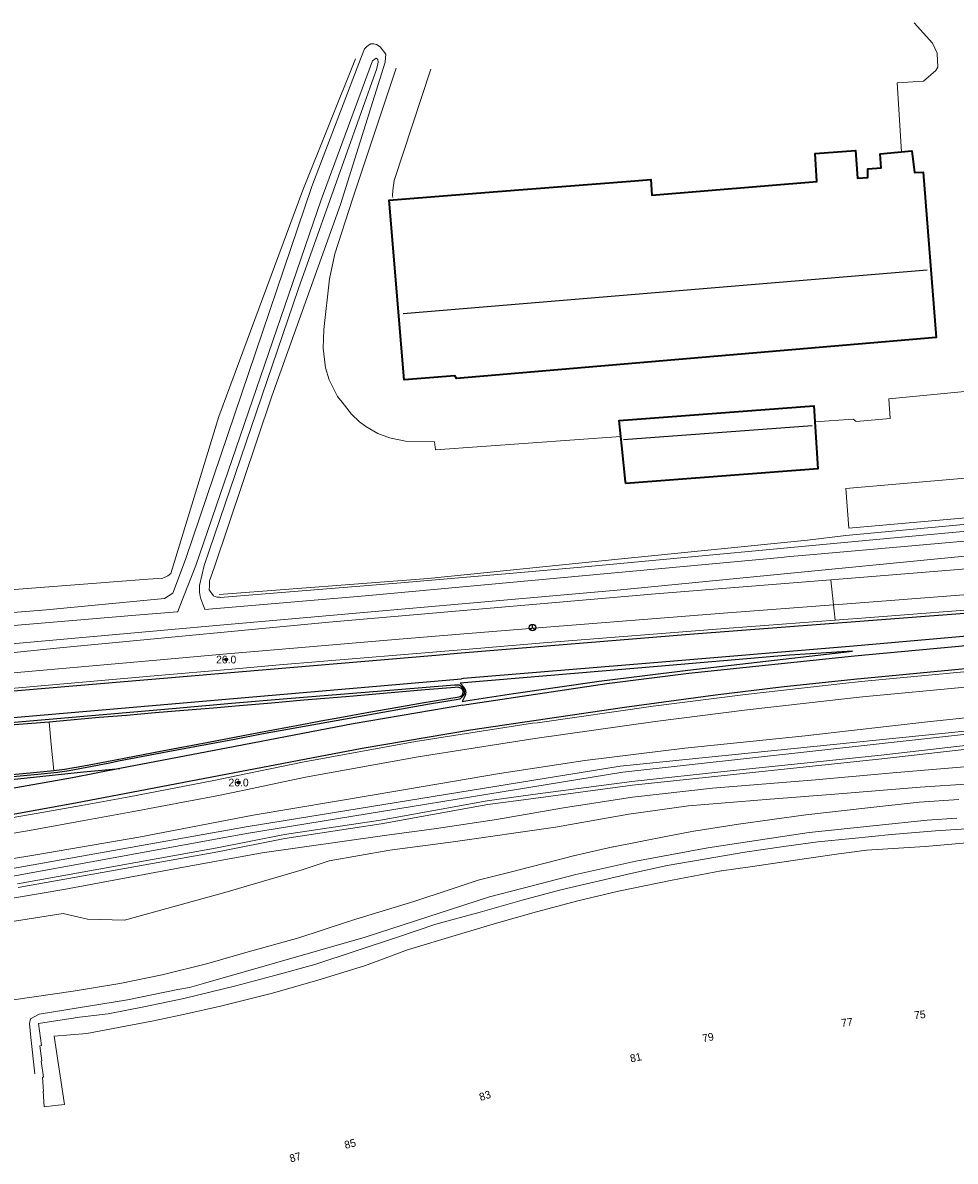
# Model space of a CAD drawing. Header units: metres. Extents: x 169249 to 194689, y 406250 to 412203.
# Tile 44 of 256: x 170672 to 170792, y 406499 to 406646. Entities that reach past the tile are written whole.
import ezdxf
from ezdxf.enums import TextEntityAlignment as Align

# ---------------------------------------------------------------- set-up
doc = ezdxf.new("R2010")
doc.units = ezdxf.units.M
doc.layers.get('0').update_dxf_attribs({"linetype": 'CONTINUOUS'})
for name, color, linetype, lineweight in [('BGT_NLCS_N264$0$B-WE-GW-TALUD_KRUIN-G', 252, 'CONTINUOUS', 18), ('BGT_NLCS_N264$0$B-WE-GW-TALUD_TEEN-G', 252, 'CONTINUOUS', 18), ('BGT_NLCS_N264$0$B-WE-GW-WATERGANG_INSTEEK-G', 252, 'CONTINUOUS', 18), ('BGT_NLCS_N264$0$B-WE-GW-WATERGANG_SLOOT_BODEM-G', 252, 'CONTINUOUS', 18), ('BGT_NLCS_N264$0$B-WE-IE-TERREINAFSCHEIDING_KUNSTMATIG_HEKWERK-G', 252, 'BGT_NLCS_N264$0$IE-TERREINAFSCHEIDING-KUNSTMATIG', 18), ('BGT_NLCS_N264$0$B-WE-KW-KUNSTWERK-G', 252, 'CONTINUOUS', 18), ('BGT_NLCS_N264$0$B-WE-KW-KUNSTWERK_GELUIDSWERING_SCHERM-G', 252, 'CONTINUOUS', 18), ('BGT_NLCS_N264$0$B-WE-OG-TOPOGRAFIE_BEBOUWING-G', 252, 'CONTINUOUS', 35), ('BGT_NLCS_N264$0$B-WE-OG-TOPOGRAFIE_CULTUURSCHEIDING-G', 252, 'CONTINUOUS', 18), ('BGT_NLCS_N264$0$B-WE-OG-TOPOGRAFIE_WATER-GV', 252, 'CONTINUOUS', 18), ('BGT_NLCS_N264$0$B-WE-OG-TOPOGRAFIE_WEG_BERM-GV', 252, 'CONTINUOUS', 18), ('BGT_NLCS_N264$0$B-WE-OG-TOPOGRAFIE_WEG_VERHARD-G', 252, 'CONTINUOUS', 18), ('BGT_NLCS_N264$0$B-WE-VW-BEWEGWIJZERING_DRAAGCONSTRUCTIE-S', 252, 'CONTINUOUS', 25), ('X-XX-AL-REFERENTIE-G', 7, 'CONTINUOUS', 18)]:
    doc.layers.add(name, color=color, linetype=linetype, lineweight=lineweight)
for name, color, linetype in [('BGT_NLCS_N264$0$B-WE-IE-MEUBILAIR_WEGMEUBILAIR-S', 252, 'CONTINUOUS'), ('BGT_NLCS_N264$0$B-WE-KG-KADASTRAAL_NOK-G', 252, 'CONTINUOUS'), ('BGT_NLCS_N264$0$B-WE-OG-TOPOGRAFIE_WEG_VERKEERSEILAND-GV', 252, 'CONTINUOUS'), ('BGT_NLCS_N264$0$B-WE-VW-MARKERING-G', 252, 'CONTINUOUS'), ('BGT_NLCS_N264$0$Label_Nummeraanduidingreeks', 252, 'CONTINUOUS'), ('BGT_NLCS_N264$0$Label_Puntobject', 252, 'CONTINUOUS')]:
    doc.layers.add(name, color=color, linetype=linetype)
doc.styles.add('BGT_NLCS_N264$0$STANDARD', font='txt')
doc.linetypes.add('BGT_NLCS_N264$0$IE-TERREINAFSCHEIDING-KUNSTMATIG', pattern='A,4,[82,NLCS.SHX,S=0.75,R=90,X=0,Y=0],4,-2', length=10)

# ---------------------------------------------------------------- blocks, each defined once
blk = doc.blocks.new('BGT_NLCS_N264$0$SIE-WEG_WEGWIJZER-SO')
for q in [(-0.29, -0.29), (0, 0.41), (0.29, -0.29)]:
    blk.add_line((0, 0), q)
blk.add_circle((0, 0), 0.413)
blk = doc.blocks.new('BGT_NLCS_N264$0$SIE-WEG_PAAL_ALGEMEEN_TYPE_02-SO')
at = {"ltscale": 0.5}
h = blk.add_hatch(color=256, dxfattribs=at)
h.paths.add_polyline_path([(0, 0), (0.1875, 0, 0.41421356), (0, 0.1875)])
h.paths.add_polyline_path([(0, -0.1875), (0, 0), (-0.1875, 0, 0.41421356)])
for p, q in [((-0.1875, 0), (0.1875, 0)), ((0, -0.1875), (0, 0.1875))]:
    blk.add_line(p, q, dxfattribs=at)
blk.add_circle((0, 0), 0.1875, dxfattribs=at)
blk = doc.blocks.new('BGT_NLCS_N264')
at = {"layer": 'BGT_NLCS_N264$0$B-WE-GW-TALUD_KRUIN-G'}
blk.add_polyline3d([(170800.71, 406548.32, 13.68), (170787.73, 406547.48, 13.58), (170776.66, 406546.58, 13.66), (170768.3, 406545.9, 13.62), (170757.76, 406545.07, 13.76), (170750.05, 406543.99, 13.74), (170740.57, 406542.3, 13.72), (170727.35, 406540.41, 13.71), (170719.16, 406539.31, 13.68), (170711.32, 406537.93, 13.64), (170707.8, 406536.77, 13.88), (170697.82, 406533.83, 13.72), (170684.85, 406530.28, 14.01), (170680.04, 406530.39, 13.84), (170676.92, 406531.11, 13.83), (170670.05, 406530.07, 13.77)], dxfattribs=at)
at = {"layer": 'BGT_NLCS_N264$0$B-WE-GW-TALUD_TEEN-G'}
blk.add_polyline3d([(170796.51, 406550.36, 12.64), (170784.18, 406549.31, 12.61), (170774.2, 406548.42, 12.42), (170760.86, 406547.33, 12.35), (170750.5, 406546.19, 12.35), (170741.59, 406544.81, 12.35), (170732.94, 406543.3, 12.35), (170725.16, 406542.13, 12.36), (170718.47, 406541.23, 12.36), (170702.64, 406538.99, 12.36), (170691.3, 406536.91, 12.36), (170677.01, 406534.25, 12.35), (170666.02, 406532.38, 12.35)], dxfattribs=at)
at = {"layer": 'BGT_NLCS_N264$0$B-WE-GW-WATERGANG_INSTEEK-G'}
blk.add_polyline3d([(170642.29, 406567.81, 12.49), (170674.77, 406570.42, 12.29), (170690.03, 406571.86, 12.27), (170691.07, 406572.56, 12.27), (170692.73, 406576.91, 12.56), (170709.05, 406625.16, 12.48), (170715.49, 406641.98, 12.54), (170715.88, 406643, 12.54), (170716.23, 406643.33, 12.59), (170716.7, 406643.65, 12.6), (170717.06, 406643.64, 12.61), (170717.43, 406643.55, 12.61), (170717.89, 406643.23, 12.61), (170718.63, 406642.31, 12.61), (170718.6, 406641.84, 12.61), (170718.56, 406641.24, 12.61), (170712.76, 406622.86, 12.72), (170703.9, 406598.04, 12.63), (170696.43, 406575.86, 12.24), (170695.84, 406574.16, 12.24), (170695.82, 406573.53, 12.22), (170695.81, 406572.99, 12.21), (170696.33, 406572.21, 12.4), (170696.8, 406572.06, 12.39), (170697.12, 406572.03, 12.39), (170697.19, 406572.02, 12.39), (170702.52, 406572.45, 12.38), (170720.06, 406573.85, 12.36), (170735.08, 406575.16, 12.42), (170744.35, 406575.97, 12.46), (170783.88, 406579.69, 12.6), (170837.35, 406584.58, 12.65)], dxfattribs=at)
at = {"layer": 'BGT_NLCS_N264$0$B-WE-GW-WATERGANG_SLOOT_BODEM-G'}
for points in [[(170834.23, 406580.9, 11.57), (170823.63, 406580, 11.56), (170800.13, 406578.01, 11.54), (170797.43, 406577.75, 11.53), (170748.52, 406572.95, 11.44), (170696.7, 406568.39, 11.39), (170648.18, 406564.05, 11.43)], [(170626.17, 406564.63, 11.34), (170686.3, 406569.71, 11.46), (170687.91, 406569.84, 11.47), (170691.7, 406570.16, 11.47), (170691.72, 406570.19, 11.48), (170692.29, 406571.66, 11.54), (170692.47, 406572.1, 11.57), (170694.07, 406576.14, 11.76), (170710.26, 406623.46, 11.75), (170716.92, 406641.45, 11.75), (170717.37, 406641.76, 11.75), (170717.6, 406641.6, 11.75), (170717.64, 406641.27, 11.75), (170717.47, 406640.45, 11.75), (170707.35, 406611.97, 11.75), (170695.14, 406576.15, 11.75), (170694.53, 406573.57, 11.7), (170694.54, 406572.71, 11.63), (170694.62, 406572.16, 11.6), (170694.73, 406571.84, 11.58), (170694.96, 406571.14, 11.54), (170695.22, 406570.52, 11.48), (170695.25, 406570.44, 11.47), (170715.95, 406572.22, 11.24), (170769.75, 406577.19, 11.32), (170770.88, 406577.3, 11.32), (170772.47, 406577.44, 11.31), (170788.59, 406578.86, 11.28), (170797.79, 406579.67, 11.26)]]:
    blk.add_polyline3d(points, dxfattribs=at)
at = {"layer": 'BGT_NLCS_N264$0$B-WE-IE-TERREINAFSCHEIDING_KUNSTMATIG_HEKWERK-G'}
blk.add_polyline3d([(170868.19, 406623.18, 12.89), (170858.2, 406604.29, 12.85), (170848.72, 406586.47, 12.88), (170818.21, 406583.8, 12.95), (170778.11, 406580.04, 12.88), (170773.15, 406579.42, 12.89), (170748.68, 406576.95, 12.63), (170724.12, 406574.45, 12.41), (170697.08, 406572.41, 12.42)], dxfattribs=at)
at = {"layer": 'BGT_NLCS_N264$0$B-WE-KG-KADASTRAAL_NOK-G'}
for p, q in [((170788.61, 406614.35, 19.99), (170720.86, 406608.72, 19.79)), ((170749.37, 406592.43, 18.71), (170773.76, 406594.27, 18.7))]:
    blk.add_line(p, q, dxfattribs=at)
at = {"layer": 'BGT_NLCS_N264$0$B-WE-KW-KUNSTWERK-G'}
blk.add_polyline3d([(170845.41, 406586.9, 13.01), (170778.47, 406580.99, 13.01), (170778.08, 406586.11, 17.04), (170844.91, 406591.89, 16.91), (170845.41, 406586.9, 13.01)], dxfattribs=at)
at = {"layer": 'BGT_NLCS_N264$0$B-WE-KW-KUNSTWERK_GELUIDSWERING_SCHERM-G'}
for points in [[(170793.67, 406542.09, 17.49), (170789.69, 406541.84, 17.45), (170783.99, 406541.35, 17.39), (170778.9, 406540.83, 17.39), (170774.47, 406540.41, 17.4), (170770.08, 406539.79, 17.4), (170765.03, 406539.08, 17.4), (170760.03, 406538.2, 17.48), (170755.01, 406537.35, 17.4), (170750.3, 406536.3, 17.48), (170746.24, 406535.35, 17.48), (170741.27, 406534.21, 17.48), (170736.24, 406532.87, 17.48), (170730.81, 406531.32, 17.48), (170725.09, 406529.73, 17.48), (170720.14, 406528.05, 17.47), (170709.46, 406524.55, 17.46), (170704.4, 406523.15, 17.4), (170699.22, 406521.76, 17.41), (170692.51, 406520.12, 17.4), (170687.33, 406519.06, 17.49), (170682.74, 406518.13, 17.48), (170679.02, 406517.73, 17.48), (170673.73, 406516.89, 17.36)], [(170673.73, 406516.89, 17.36), (170674.12, 406514.05, 17.37), (170673.88, 406514, 16.19), (170674.17, 406512.08, 16.32), (170674.07, 406512.02, 15.39), (170674.39, 406509.96, 15.39), (170674.25, 406509.94, 14.41), (170674.37, 406508.12, 14.42), (170674.33, 406508.13, 13.34), (170674.45, 406506.12, 13.34), (170675.87, 406506.28, 12.9), (170677.07, 406506.41, 12.53), (170675.77, 406515.25, 12.5), (170679.96, 406515.59, 12.5), (170688.37, 406517.19, 12.5), (170689.43, 406517.4, 12.5), (170692.65, 406518.12, 12.5), (170697.27, 406519.15, 12.5), (170703.81, 406520.78, 12.5), (170709.71, 406522.47, 12.5), (170716, 406524.42, 12.5), (170721.45, 406526.41, 12.5), (170728.02, 406528.4, 12.5), (170732.92, 406529.89, 12.5), (170738.12, 406531.33, 12.5), (170743.44, 406532.78, 12.5), (170748.69, 406534.01, 12.5), (170755.64, 406535.43, 12.5), (170762, 406536.63, 12.47), (170762.01, 406536.63, 12.47), (170765.75, 406537.18, 12.47), (170768.37, 406537.57, 12.47), (170773.3, 406538.3, 12.48), (170777.49, 406538.88, 12.48), (170777.89, 406538.94, 12.48), (170780.78, 406539.34, 12.48), (170788.36, 406539.81, 12.48), (170795.73, 406540.46, 12.48)]]:
    blk.add_polyline3d(points, dxfattribs=at)
at = {"layer": 'BGT_NLCS_N264$0$B-WE-OG-TOPOGRAFIE_BEBOUWING-G'}
for points in [[(170732.52, 406624.47, 15.51), (170750.83, 406625.91, 15.51), (170752.9, 406626.08, 15.51), (170753.02, 406624.04, 16.06), (170774.35, 406625.82, 16.12), (170774.12, 406629.44, 15.38), (170779.33, 406629.84, 15.43), (170779.63, 406626.25, 16.16), (170780.93, 406626.34, 16.07), (170780.93, 406627.44, 15.68), (170782.67, 406627.61, 15.69), (170782.52, 406629.38, 15.28), (170786.63, 406629.78, 15.35), (170786.98, 406626.97, 16.09), (170788.09, 406627.04, 16.13), (170789.76, 406605.66, 17.3), (170727.75, 406600.35, 17.29), (170727.55, 406600.67, 17.33), (170721, 406600.18, 17.33), (170719.07, 406623.42, 15.52), (170732.52, 406624.47, 15.51)], [(170749, 406592.82, 17.52), (170748.78, 406594.92, 17.79), (170773.96, 406596.81, 17.83), (170774.48, 406588.64, 16.31), (170749.65, 406586.75, 16.73), (170749.63, 406586.97, 16.76), (170749.13, 406591.64, 17.36), (170749, 406592.82, 17.52)]]:
    blk.add_polyline3d(points, dxfattribs=at)
at = {"layer": 'BGT_NLCS_N264$0$B-WE-OG-TOPOGRAFIE_CULTUURSCHEIDING-G'}
blk.add_polyline3d([(170648.1, 406571.33, 12.41), (170656.07, 406571.93, 12.43), (170687.89, 406574.37, 12.5), (170689.82, 406574.52, 12.51), (170690.45, 406574.81, 12.52), (170690.83, 406575.12, 12.53), (170697.05, 406595.43, 12.39), (170707.91, 406624.71, 12.54), (170714.71, 406641.7, 12.56)], dxfattribs=at)
at = {"layer": 'BGT_NLCS_N264$0$B-WE-OG-TOPOGRAFIE_WATER-GV'}
for points in [[(170776.18, 406574.31, 12.95), (170792.1, 406575.59, 13.04), (170825.65, 406578.43, 13.14), (170849.5, 406580.83, 13.08), (170850.86, 406580.95, 13.08)], [(170531.85, 406557.53, 12.43), (170532.76, 406557.61, 12.41), (170534.51, 406557.61, 12.44), (170541.77, 406557.62, 12.43), (170547.81, 406557.12, 12.5), (170554.8, 406556.77, 12.47), (170565.68, 406556.78, 12.46), (170577.76, 406557.34, 12.46), (170581.29, 406557.51, 12.46), (170598.72, 406559.05, 12.52), (170610.67, 406559.8, 12.61), (170625.59, 406561.03, 12.61), (170634.78, 406561.59, 12.61), (170643.61, 406562.13, 12.65), (170676.47, 406565.51, 12.6), (170711.26, 406568.82, 12.59), (170753.51, 406572.47, 12.82), (170776.18, 406574.31, 12.95)], [(170670.99, 406534.98, 12.18), (170696.84, 406539.62, 12.06), (170705.51, 406541.34, 12.29), (170717.95, 406543.22, 12.29), (170731.72, 406545.71, 12.29), (170737.64, 406546.52, 12.33), (170750.45, 406548.22, 12.32), (170763.14, 406549.57, 12.32), (170782.68, 406551.61, 12.32), (170813.8, 406555.19, 12.32)], [(170805.46, 406557.69, 12.68), (170789.05, 406555.96, 12.63), (170778.43, 406554.75, 12.62), (170772.86, 406554.12, 12.61), (170757.28, 406552.5, 12.51), (170744.36, 406550.94, 12.49), (170733.31, 406549.24, 12.5), (170717.37, 406546.53, 12.52), (170701.46, 406543.83, 12.51), (170686.68, 406541.01, 12.53), (170673.36, 406538.74, 12.52), (170659.72, 406536.47, 12.51)], [(170625.36, 406530.14, 11.25), (170651.48, 406533.58, 11.32), (170700.59, 406542.32, 11.41), (170748.91, 406550.21, 11.31), (170799, 406555.28, 11.47), (170847.72, 406560.03, 11.54), (170874.76, 406562.51, 11.87), (170875.13, 406562.03, 11.9), (170874.82, 406561.72, 11.9), (170847.68, 406559.53, 11.47), (170799.17, 406554.95, 11.45), (170749.28, 406549.43, 11.22), (170700.62, 406541.47, 11.32), (170651.47, 406532.53, 11.33), (170625.48, 406529.22, 11.3)]]:
    blk.add_polyline3d(points, dxfattribs=at)
at = {"layer": 'BGT_NLCS_N264$0$B-WE-OG-TOPOGRAFIE_WEG_BERM-GV'}
blk.add_line((170776.18, 406574.31, 12.95), (170776.52, 406571.07, 12.94), dxfattribs=at)
for points in [[(170776.52, 406571.07, 12.94), (170776.58, 406571.07, 12.94), (170781.09, 406571.41, 12.96), (170797.79, 406572.71, 13.04), (170801.17, 406572.97, 13.05), (170818.35, 406574.36, 13.18), (170837.51, 406575.94, 13.2), (170854.05, 406577.34, 13.3), (170877.4, 406579.41, 13.34), (170883.66, 406580.01, 13.34), (170887.14, 406580.35, 13.35), (170888.57, 406580.48, 13.35), (170889.71, 406580.58, 13.35), (170897.38, 406581.21, 13.38)], [(170776.73, 406569.08, 12.94), (170781.25, 406569.42, 12.96), (170797.94, 406570.71, 13.04), (170801.33, 406570.97, 13.05), (170818.52, 406572.37, 13.18), (170837.68, 406573.95, 13.2), (170854.22, 406575.35, 13.3), (170877.58, 406577.41, 13.34), (170883.85, 406578.02, 13.34), (170887.33, 406578.36, 13.35), (170888.75, 406578.49, 13.35), (170889.87, 406578.59, 13.35), (170897.54, 406579.22, 13.38)], [(170794.01, 406560.44, 12.99), (170780.27, 406559.17, 12.98), (170777.94, 406558.91, 12.97), (170765.36, 406557.48, 12.93), (170753.45, 406555.97, 12.93), (170737.88, 406553.75, 12.93), (170729.93, 406552.52, 12.92), (170722.8, 406551.41, 12.91), (170708.26, 406548.75, 12.88), (170699.91, 406547.01, 12.87), (170696.77, 406546.35, 12.87), (170685.81, 406544.27, 12.88), (170679.63, 406543.14, 12.87), (170673.04, 406541.97, 12.86), (170664.23, 406540.44, 12.82)], [(170666.06, 406561.86, 12.88), (170688.99, 406563.9, 12.88), (170698.09, 406564.7, 12.86), (170704.72, 406565.28, 12.85), (170720.37, 406566.61, 12.89), (170728.19, 406567.25, 12.89), (170739.39, 406568.16, 12.89), (170762.85, 406570.04, 12.88), (170776.52, 406571.07, 12.94)], [(170776.52, 406571.07, 12.94), (170776.61, 406570.27, 12.89), (170776.73, 406569.08, 12.94)], [(170503.74, 406550.71, 12.68), (170508.34, 406550.66, 12.67), (170512.95, 406550.65, 12.69), (170518.45, 406550.66, 12.68), (170529.12, 406550.7, 12.77), (170540.48, 406550.64, 12.75), (170551.2, 406550.78, 12.81), (170562.27, 406551.2, 12.8), (170572.6, 406551.91, 12.86), (170583.04, 406552.79, 12.87), (170588.31, 406553.29, 12.83), (170598.48, 406554.16, 12.84), (170619.5, 406555.96, 12.86), (170645.55, 406558.14, 12.91), (170646.51, 406558.25, 12.89), (170666.23, 406559.87, 12.88), (170689.16, 406561.91, 12.88), (170698.26, 406562.7, 12.86), (170704.89, 406563.28, 12.85), (170720.54, 406564.61, 12.89), (170728.35, 406565.25, 12.89), (170739.55, 406566.17, 12.89), (170763, 406568.04, 12.88), (170776.73, 406569.08, 12.94)], [(170671.08, 406534.49, 12.18), (170696.93, 406539.12, 12.06), (170705.59, 406540.85, 12.29), (170718.03, 406542.73, 12.29), (170731.8, 406545.21, 12.29), (170737.7, 406546.02, 12.33), (170750.51, 406547.72, 12.32), (170763.19, 406549.07, 12.32), (170782.74, 406551.12, 12.32), (170813.85, 406554.69, 12.32), (170832.2, 406556.13, 12.47), (170861.41, 406558.86, 12.58), (170869.02, 406559.58, 12.48), (170869.14, 406559.59, 12.48), (170876.12, 406559.93, 13), (170876.97, 406560.78, 13.03), (170877.18, 406561.79, 13.14), (170877.04, 406564.22, 13.14), (170882.72, 406564.93, 13.14)], [(170827.79, 406565.5, 13.15), (170819.63, 406564.76, 13.13), (170807.88, 406563.63, 13.06), (170798.55, 406562.83, 13.01), (170793.84, 406562.43, 12.99), (170780.07, 406561.16, 12.98), (170777.71, 406560.9, 12.97), (170765.12, 406559.46, 12.93), (170753.18, 406557.96, 12.93), (170738.24, 406555.8, 12.94), (170737.58, 406555.73, 12.93), (170729.63, 406554.49, 12.92), (170722.47, 406553.38, 12.91), (170707.87, 406550.71, 12.88), (170699.51, 406548.97, 12.87), (170696.38, 406548.32, 12.87), (170685.44, 406546.24, 12.88), (170679.28, 406545.11, 12.87), (170672.7, 406543.94, 12.86), (170663.89, 406542.41, 12.82)], [(170675.71, 406549.63, 13.09), (170675.37, 406552.98, 13.28), (170675.09, 406555.9, 13.03)]]:
    blk.add_polyline3d(points, dxfattribs=at)
at = {"layer": 'BGT_NLCS_N264$0$B-WE-OG-TOPOGRAFIE_WEG_VERHARD-G'}
blk.add_line((170749.01, 406592.82, 13.14), (170749, 406592.82, 13.14), dxfattribs=at)
for points in [[(170786.95, 406646.36, 13.22), (170789.32, 406643.7, 13.19), (170789.89, 406642.44, 13.18), (170789.89, 406642.37, 13.18), (170790.01, 406640.6, 13.21), (170789.75, 406640.2, 13.22), (170788.15, 406638.82, 13.24), (170784.74, 406638.59, 13.22), (170785.29, 406629.66, 13.34)], [(170749, 406592.82, 13.14), (170725.07, 406591.11, 13.23), (170724.93, 406592.16, 13.25), (170721.19, 406592.22, 13.22), (170719.11, 406592.68, 13.18), (170717.58, 406593.21, 13.17), (170716.04, 406594.14, 13.15), (170715.21, 406594.72, 13.16), (170714.2, 406595.74, 13.15), (170713.57, 406596.49, 13.15), (170712.98, 406597.26, 13.15), (170712.37, 406598, 13.13), (170711.31, 406600.16, 13.06), (170710.83, 406601.7, 13.05), (170710.53, 406604.25, 13.04), (170710.6, 406606.66, 13.03), (170711.35, 406613.24, 13.04), (170712.05, 406616.46, 13.07), (170714.31, 406623.53, 13.06), (170719.98, 406640.48, 12.9)], [(170724.43, 406640.37, 13), (170719.72, 406625.94, 13.27), (170719.53, 406624.65, 13.27), (170719.51, 406624.03, 13.28), (170719.55, 406623.76, 13.28)], [(170826.03, 406602.48, 13.2), (170825.9, 406602.5, 13.2), (170824.73, 406602.63, 13.25), (170824.87, 406610.69, 13.33), (170823.95, 406613.14, 13.51), (170823.95, 406616.03, 13.94), (170811.65, 406616.17, 14.05), (170808.7, 406618.59, 13.98), (170796.51, 406618.72, 13.34), (170797.48, 406599.04, 13.22), (170783.66, 406597.71, 13.28), (170783.82, 406595.15, 13.24), (170779.43, 406594.76, 13.29), (170779.03, 406595.08, 13.29), (170774.1, 406594.73, 13.28)], [(170792.71, 406545.87, 13.94), (170787.57, 406545.54, 14.04), (170780.93, 406544.78, 13.9), (170772.93, 406543.91, 13.97), (170764.22, 406542.69, 14), (170758.47, 406541.79, 14), (170757.98, 406541.71, 14), (170755.05, 406541.14, 14), (170748.08, 406539.76, 14), (170747.99, 406539.75, 14), (170742.88, 406538.57, 14.05), (170739.59, 406537.73, 14.06), (170737.19, 406537.11, 14.06), (170734.88, 406536.52, 14.06), (170730.57, 406535.42, 14.05), (170726.81, 406534.18, 14.06), (170722.23, 406532.67, 14.06), (170714.19, 406530.22, 14), (170713.97, 406530.15, 14), (170713.54, 406530.01, 14), (170707.4, 406527.99, 14.04), (170700.55, 406526.08, 14.11), (170695.63, 406524.66, 14.04), (170689.73, 406523.21, 14.04), (170684.23, 406522.08, 14), (170678.19, 406521.1, 13.85), (170670.18, 406519.9, 13.6)], [(170673.25, 406510.4, 13.07), (170672.74, 406515.07, 13.38), (170672.54, 406516.92, 13.51), (170672.68, 406517.52, 13.63), (170673.25, 406517.8, 13.6), (170673.83, 406518.09, 13.58), (170685.21, 406519.98, 13.9), (170691.75, 406521.28, 14), (170693.26, 406521.57, 14.03), (170695.04, 406522.08, 14.05), (170703.92, 406524.61, 14.14), (170715.95, 406528.08, 14.11), (170732.02, 406533.27, 14.04), (170736.4, 406534.4, 14.04), (170743.19, 406536.18, 14.05), (170750.97, 406537.92, 14.13), (170760.28, 406539.61, 14.12), (170765.65, 406540.45, 14.13), (170773.34, 406541.6, 14.18), (170782.02, 406542.52, 14.13), (170788.62, 406543.19, 14.1), (170792.45, 406543.47, 14.13)]]:
    blk.add_polyline3d(points, dxfattribs=at)
at = {"layer": 'BGT_NLCS_N264$0$B-WE-OG-TOPOGRAFIE_WEG_VERKEERSEILAND-GV'}
for points in [[(170662.98, 406548.18, 12.97), (170673.62, 406549.17, 12.94), (170676.2, 406549.43, 12.97), (170677.7, 406549.64, 12.97), (170682.94, 406550.64, 13.01), (170684.07, 406550.86, 13.01), (170690.44, 406552.08, 13.02), (170699.08, 406553.7, 12.97), (170702.56, 406554.35, 12.95), (170713.43, 406556.32, 12.98), (170724.28, 406558.24, 12.97), (170728.25, 406558.92, 12.92), (170728.69, 406559.31, 12.94), (170728.79, 406559.56, 12.94), (170728.8, 406559.83, 12.94), (170728.74, 406560.08, 12.94), (170728.61, 406560.29, 12.93), (170728.38, 406560.51, 12.93), (170728.1, 406560.67, 12.93), (170727.49, 406560.67, 12.93), (170720.17, 406560.08, 12.98), (170705.87, 406558.89, 12.88), (170698.66, 406558.28, 12.86), (170691.53, 406557.67, 12.84), (170675.12, 406556.24, 12.89), (170660.13, 406554.92, 12.86)], [(170675.71, 406549.63, 13.09), (170677.1, 406549.82, 13.09), (170679.57, 406550.24, 13.09), (170682.58, 406550.8, 13.09), (170689.7, 406552.16, 13.09), (170695.69, 406553.31, 13.09), (170699.05, 406553.95, 13.1), (170702.2, 406554.54, 13.1), (170707.78, 406555.59, 13.1), (170710.24, 406556.07, 13.1), (170712.7, 406556.48, 13.1), (170716.44, 406557.16, 13.06), (170720.17, 406557.81, 13.06), (170723.31, 406558.4, 13.06), (170728.1, 406559.16, 13.05), (170728.33, 406559.23, 13.06), (170728.54, 406559.41, 13.06), (170728.58, 406559.56, 13.05), (170728.63, 406559.82, 13.05), (170728.62, 406559.96, 13.05), (170728.51, 406560.16, 13.05), (170728.32, 406560.28, 13.05), (170728.07, 406560.38, 13.05), (170727.87, 406560.39, 13.06), (170727.59, 406560.38, 13.06), (170723.71, 406560.06, 13.06), (170718.32, 406559.6, 13.06), (170713.45, 406559.17, 13.06), (170708.04, 406558.71, 13.06), (170703.85, 406558.35, 13.07), (170699.73, 406557.98, 13.07), (170698.7, 406557.9, 13.07), (170696.33, 406557.71, 13.07), (170692.5, 406557.39, 13.07), (170688.8, 406557.07, 13.07), (170685.08, 406556.76, 13.05), (170681.58, 406556.47, 13.05), (170677.87, 406556.15, 13.02), (170675.09, 406555.9, 13.03)], [(170675.09, 406555.9, 13.03), (170669.5, 406555.44, 13.02), (170664.56, 406555.02, 13.02), (170657.42, 406554.37, 13.02), (170651.87, 406553.9, 13.01), (170646.19, 406553.44, 13), (170641.38, 406553.02, 13), (170636.35, 406552.55, 13), (170630.17, 406552.03, 13), (170623.65, 406551.5, 13), (170619.39, 406551.12, 13), (170614.89, 406550.74, 13), (170612.93, 406550.53, 13), (170611.16, 406550.2, 13), (170608.72, 406549.74, 12.98), (170607.85, 406549.58, 12.98)], [(170608.18, 406543.21, 13.06), (170608.71, 406543.27, 13.06), (170616.54, 406544.01, 13.05), (170624.35, 406544.74, 13.05), (170628.36, 406545.13, 13.05), (170632.72, 406545.52, 13.05), (170636.07, 406545.84, 13.05), (170643.48, 406546.57, 13.07), (170650.53, 406547.26, 13.07), (170657.4, 406547.91, 13.09), (170665.46, 406548.67, 13.09), (170672.63, 406549.32, 13.09), (170675.71, 406549.63, 13.09)]]:
    blk.add_polyline3d(points, dxfattribs=at)
at = {"layer": 'BGT_NLCS_N264$0$B-WE-VW-MARKERING-G', "linetype": 'Continuous'}
for points in [[(170897.57, 406578.89, 13.44), (170889.14, 406578.17, 13.4), (170883.89, 406577.69, 13.39), (170856.48, 406575.26, 13.34), (170811.45, 406571.39, 13.16), (170797.97, 406570.29, 13.08), (170757.9, 406567.22, 12.91), (170728.39, 406564.79, 12.9), (170725.09, 406564.52, 12.9), (170656.18, 406558.67, 12.93), (170598.53, 406553.67, 12.89), (170572.16, 406551.5, 12.87), (170557.75, 406550.57, 12.9), (170548.59, 406550.39, 12.86), (170530.56, 406550.24, 12.79), (170518.51, 406550.29, 12.73)], [(170519.7, 406528.34, 12.78), (170541.29, 406529.5, 12.82), (170580.05, 406532.56, 12.84), (170597.97, 406534.28, 12.9), (170600.43, 406534.54, 12.88), (170613.02, 406535.93, 12.82), (170650.18, 406540.82, 12.89), (170667.29, 406543.44, 12.92), (170678.5, 406545.43, 12.93), (170715.55, 406552.51, 12.96), (170729.56, 406554.91, 12.99), (170749.48, 406557.83, 13.02), (170761.23, 406559.4, 13.03), (170769.75, 406560.43, 12.99), (170779.12, 406561.44, 13.01), (170798.52, 406563.31, 13.09), (170826.98, 406565.94, 13.24), (170827.74, 406566, 13.24)]]:
    blk.add_polyline3d(points, dxfattribs=at)
at = {"layer": 'BGT_NLCS_N264$0$B-WE-VW-MARKERING-G'}
for points in [[(170827.35, 406569.84, 13.26), (170798.2, 406567.38, 13.13), (170779.1, 406565.72, 13.05)], [(170779.23, 406564.46, 13.06), (170798.29, 406566.22, 13.12), (170827.46, 406568.82, 13.25)], [(170728.7, 406560.95, 12.94), (170728.23, 406560.91, 12.94), (170728.75, 406560.37, 12.95), (170728.93, 406560.03, 12.95), (170728.95, 406559.85, 12.95), (170728.96, 406559.76, 12.95), (170728.87, 406559.34, 12.95), (170728.5, 406558.56, 12.95), (170728.98, 406558.64, 12.94), (170735.15, 406559.6, 12.9), (170746.2, 406561.19, 12.88), (170757.67, 406562.62, 12.91), (170778.96, 406565.05, 13.05), (170770.8, 406564.55, 13.03), (170753.74, 406563.09, 12.91), (170728.7, 406560.95, 12.94)], [(170779.1, 406565.72, 13.05), (170752.76, 406563.5, 12.93), (170728.66, 406561.51, 12.95), (170728.41, 406561.49, 12.95)], [(170728.57, 406558.08, 12.91), (170729.06, 406558.16, 12.91), (170747.18, 406560.88, 12.87), (170757.79, 406562.21, 12.92), (170779.23, 406564.46, 13.06)], [(170476.7, 406536.17, 13.19), (170477.07, 406539, 13.2), (170477.09, 406541.23, 13.19), (170477.29, 406541.23, 13.19), (170477.32, 406541.23, 13.19), (170484.3, 406541.08, 13.1), (170500.9, 406541.13, 12.84), (170503.86, 406541.18, 12.86), (170506.6, 406541.22, 12.87), (170518.66, 406541.55, 12.86), (170523.76, 406541.7, 12.92), (170546.6, 406542.7, 12.97), (170565.13, 406543.82, 12.98), (170575.92, 406544.59, 12.97), (170580.67, 406545.24, 12.99), (170589.5, 406546.8, 13), (170594.04, 406547.75, 13.01), (170599.03, 406548.66, 13.01), (170616.98, 406551.89, 12.95), (170728.41, 406561.49, 12.95)], [(170728.57, 406558.08, 12.91), (170714.4, 406555.66, 12.94), (170699.16, 406552.75, 12.9), (170684.26, 406549.9, 12.96)], [(170684.26, 406549.9, 12.96), (170678.11, 406548.69, 12.96), (170669.33, 406547.14, 12.96), (170663.63, 406546.16, 12.94), (170657.98, 406545.27, 12.92), (170653.25, 406544.56, 12.91), (170644.71, 406543.34, 12.9), (170639.8, 406542.75, 12.89), (170636.8, 406542.54, 12.9), (170611.86, 406542.91, 12.95)], [(170611.86, 406542.91, 12.95), (170670.25, 406548.48, 12.95), (170679.55, 406549.47, 12.97), (170684.26, 406549.9, 12.96)]]:
    blk.add_polyline3d(points, dxfattribs=at)
at = {"layer": 'BGT_NLCS_N264$0$B-WE-IE-MEUBILAIR_WEGMEUBILAIR-S', "color": 7}
for p in [(170697.99, 406563.98, 12.78), (170699.59, 406548.07, 12.73)]:
    blk.add_blockref('BGT_NLCS_N264$0$SIE-WEG_PAAL_ALGEMEEN_TYPE_02-SO', p, dxfattribs=at)
at = {"layer": 'BGT_NLCS_N264$0$B-WE-VW-BEWEGWIJZERING_DRAAGCONSTRUCTIE-S', "color": 7}
blk.add_blockref('BGT_NLCS_N264$0$SIE-WEG_WEGWIJZER-SO', (170737.59, 406568.12, 12.83), dxfattribs=at)
at = {"layer": 'BGT_NLCS_N264$0$Label_Nummeraanduidingreeks', "color": 7, "lineweight": 18, "style": 'BGT_NLCS_N264$0$STANDARD'}
for s, rotation, p in [('77', 5.9, (170778.25, 406517.05)), ('75', 5.9, (170787.67, 406518.03)), ('79', 11.9, (170760.28, 406515.1)), ('81', 11.9, (170750.94, 406512.5)), ('83', 17.5, (170731.45, 406507.57)), ('85', 14.9, (170714.01, 406501.34)), ('87', 15.2, (170706.92, 406499.6))]:
    blk.add_text(s, height=1, rotation=rotation, dxfattribs=at).set_placement(p, align=Align.MIDDLE)
at = {"layer": 'BGT_NLCS_N264$0$Label_Puntobject', "lineweight": 18, "style": 'BGT_NLCS_N264$0$STANDARD'}
for p in [(170697.99, 406563.98, 12.78), (170699.59, 406548.07, 12.73)]:
    blk.add_text('26.0', height=1, dxfattribs=at).set_placement(p, align=Align.MIDDLE)

msp = doc.modelspace()

# ---------------------------------------------------------------- block references
at = {"layer": 'X-XX-AL-REFERENTIE-G'}
msp.add_blockref('BGT_NLCS_N264', (0, 0), dxfattribs=at)

doc.saveas('drawing.dxf')
